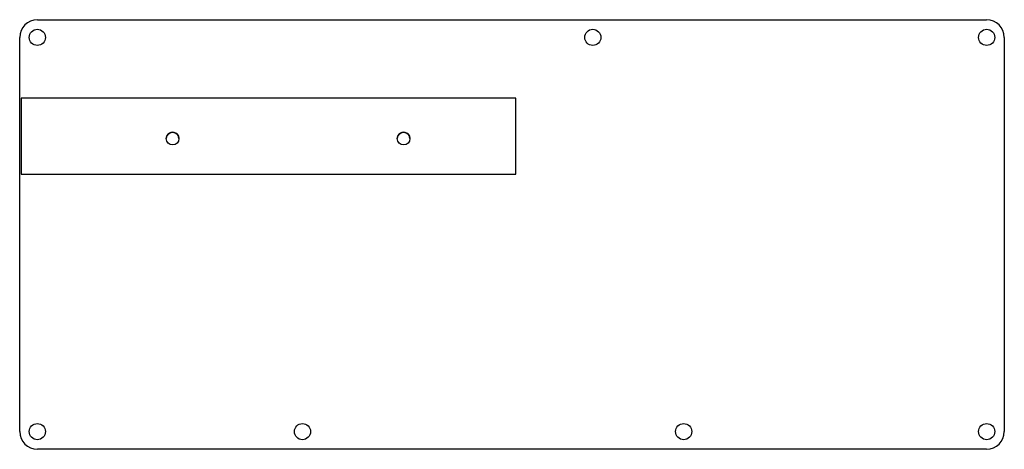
# Model space of a CAD drawing. Header units: millimetres. Extents: x -98 to 98, y -42 to 42.
import ezdxf

# ---------------------------------------------------------------- set-up
doc = ezdxf.new("R2010")
doc.units = ezdxf.units.MM
doc.header["$MEASUREMENT"] = 0

msp = doc.modelspace()

# ---------------------------------------------------------------- linework, layer by layer
at = {"lineweight": 25}
for points in [[(-94, 42.5), (-95.933, 42.5), (-97.5, 40.933), (-97.5, 39)], [(-94, 42.5), (-94, 42.5), (94, 42.5), (94, 42.5)], [(97.5, 39), (97.5, 40.933), (95.933, 42.5), (94, 42.5)], [(-97.5, -39), (-97.5, -39), (-97.5, 39), (-97.5, 39)], [(97.5, 39), (97.5, 39), (97.5, -39), (97.5, -39)], [(0.7751, 26.9499), (0.7751, 26.9499), (-97.2249, 26.9499), (-97.2249, 26.9499)], [(-97.2249, 26.9499), (-97.2249, 26.9499), (-97.2249, 11.9499), (-97.2249, 11.9499)], [(0.7751, 11.9499), (0.7751, 11.9499), (0.7751, 26.9499), (0.7751, 26.9499)], [(-97.2249, 11.9499), (-97.2249, 11.9499), (0.7751, 11.9499), (0.7751, 11.9499)], [(-97.5, -39), (-97.5, -40.933), (-95.933, -42.5), (-94, -42.5)], [(94, -42.5), (95.933, -42.5), (97.5, -40.933), (97.5, -39)], [(94, -42.5), (94, -42.5), (-94, -42.5), (-94, -42.5)]]:
    msp.add_open_spline(points, degree=3, dxfattribs=at)
for points, knots in [([(-92.4, 39), (-92.4, 39.8837), (-93.1163, 40.6), (-94, 40.6), (-94, 40.6), (-94.8837, 40.6), (-95.6, 39.8837), (-95.6, 39), (-95.6, 39), (-95.6, 38.1163), (-94.8837, 37.4), (-94, 37.4), (-94, 37.4), (-93.1164, 37.4), (-92.4, 38.1163), (-92.4, 39)], [0, 0, 0, 0, 0.2, 0.2, 0.2, 0.2, 0.4, 0.4, 0.4, 0.4, 0.6, 0.6, 0.6, 0.6, 1, 1, 1, 1]), ([(17.6, 39), (17.6, 39.8837), (16.8837, 40.6), (16, 40.6), (16, 40.6), (15.1163, 40.6), (14.4, 39.8837), (14.4, 39), (14.4, 39), (14.4, 38.1164), (15.1163, 37.4), (16, 37.4), (16, 37.4), (16.8836, 37.4), (17.6, 38.1163), (17.6, 39)], [0, 0, 0, 0, 0.2, 0.2, 0.2, 0.2, 0.4, 0.4, 0.4, 0.4, 0.6, 0.6, 0.6, 0.6, 1, 1, 1, 1]), ([(95.6, 39), (95.6, 39.8837), (94.8837, 40.6), (94, 40.6), (94, 40.6), (93.1163, 40.6), (92.4, 39.8837), (92.4, 39), (92.4, 39), (92.4, 38.1163), (93.1163, 37.4), (94, 37.4), (94, 37.4), (94.8836, 37.4), (95.6, 38.1163), (95.6, 39)], [0, 0, 0, 0, 0.2, 0.2, 0.2, 0.2, 0.4, 0.4, 0.4, 0.4, 0.6, 0.6, 0.6, 0.6, 1, 1, 1, 1]), ([(-65.9749, 18.9705), (-65.9749, 19.4171), (-66.2132, 19.8297), (-66.5999, 20.053), (-66.5999, 20.053), (-66.9867, 20.2763), (-67.4632, 20.2763), (-67.8499, 20.053), (-67.8499, 20.053), (-68.2367, 19.8297), (-68.4749, 19.4171), (-68.4749, 18.9705)], [0, 0, 0, 0, 0.25, 0.25, 0.25, 0.25, 0.5, 0.5, 0.5, 0.5, 1, 1, 1, 1]), ([(-65.9749, 18.9705), (-65.9749, 19.6609), (-66.5346, 20.2205), (-67.2249, 20.2205), (-67.2249, 20.2205), (-67.9153, 20.2205), (-68.4749, 19.6609), (-68.4749, 18.9705), (-68.4749, 18.9705), (-68.4749, 18.2802), (-67.9153, 17.7205), (-67.2249, 17.7205), (-67.2249, 17.7205), (-66.5346, 17.7205), (-65.9749, 18.2801), (-65.9749, 18.9705)], [0, 0, 0, 0, 0.2, 0.2, 0.2, 0.2, 0.4, 0.4, 0.4, 0.4, 0.6, 0.6, 0.6, 0.6, 1, 1, 1, 1]), ([(-20.2249, 18.9705), (-20.2249, 19.4171), (-20.4632, 19.8297), (-20.8499, 20.053), (-20.8499, 20.053), (-21.2367, 20.2763), (-21.7132, 20.2763), (-22.0999, 20.053), (-22.0999, 20.053), (-22.4867, 19.8297), (-22.7249, 19.4171), (-22.7249, 18.9705)], [0, 0, 0, 0, 0.25, 0.25, 0.25, 0.25, 0.5, 0.5, 0.5, 0.5, 1, 1, 1, 1]), ([(-20.2249, 18.9705), (-20.2249, 19.6609), (-20.7846, 20.2205), (-21.4749, 20.2205), (-21.4749, 20.2205), (-22.1653, 20.2205), (-22.7249, 19.6609), (-22.7249, 18.9705), (-22.7249, 18.9705), (-22.7249, 18.2802), (-22.1653, 17.7205), (-21.4749, 17.7205), (-21.4749, 17.7205), (-20.7846, 17.7205), (-20.2249, 18.2801), (-20.2249, 18.9705)], [0, 0, 0, 0, 0.2, 0.2, 0.2, 0.2, 0.4, 0.4, 0.4, 0.4, 0.6, 0.6, 0.6, 0.6, 1, 1, 1, 1]), ([(-92.4, -39), (-92.4, -38.1163), (-93.1163, -37.4), (-94, -37.4), (-94, -37.4), (-94.8837, -37.4), (-95.6, -38.1163), (-95.6, -39), (-95.6, -39), (-95.6, -39.8837), (-94.8837, -40.6), (-94, -40.6), (-94, -40.6), (-93.1164, -40.6), (-92.4, -39.8837), (-92.4, -39)], [0, 0, 0, 0, 0.2, 0.2, 0.2, 0.2, 0.4, 0.4, 0.4, 0.4, 0.6, 0.6, 0.6, 0.6, 1, 1, 1, 1]), ([(-39.9, -39), (-39.9, -38.1163), (-40.6163, -37.4), (-41.5, -37.4), (-41.5, -37.4), (-42.3837, -37.4), (-43.1, -38.1163), (-43.1, -39), (-43.1, -39), (-43.1, -39.8837), (-42.3837, -40.6), (-41.5, -40.6), (-41.5, -40.6), (-40.6164, -40.6), (-39.9, -39.8837), (-39.9, -39)], [0, 0, 0, 0, 0.2, 0.2, 0.2, 0.2, 0.4, 0.4, 0.4, 0.4, 0.6, 0.6, 0.6, 0.6, 1, 1, 1, 1]), ([(35.6, -39), (35.6, -38.1163), (34.8837, -37.4), (34, -37.4), (34, -37.4), (33.1163, -37.4), (32.4, -38.1163), (32.4, -39), (32.4, -39), (32.4, -39.8837), (33.1163, -40.6), (34, -40.6), (34, -40.6), (34.8836, -40.6), (35.6, -39.8837), (35.6, -39)], [0, 0, 0, 0, 0.2, 0.2, 0.2, 0.2, 0.4, 0.4, 0.4, 0.4, 0.6, 0.6, 0.6, 0.6, 1, 1, 1, 1]), ([(95.6, -39), (95.6, -38.1163), (94.8837, -37.4), (94, -37.4), (94, -37.4), (93.1163, -37.4), (92.4, -38.1163), (92.4, -39), (92.4, -39), (92.4, -39.8837), (93.1163, -40.6), (94, -40.6), (94, -40.6), (94.8836, -40.6), (95.6, -39.8837), (95.6, -39)], [0, 0, 0, 0, 0.2, 0.2, 0.2, 0.2, 0.4, 0.4, 0.4, 0.4, 0.6, 0.6, 0.6, 0.6, 1, 1, 1, 1])]:
    msp.add_open_spline(points, degree=3, knots=knots, dxfattribs=at)

doc.saveas('drawing.dxf')
